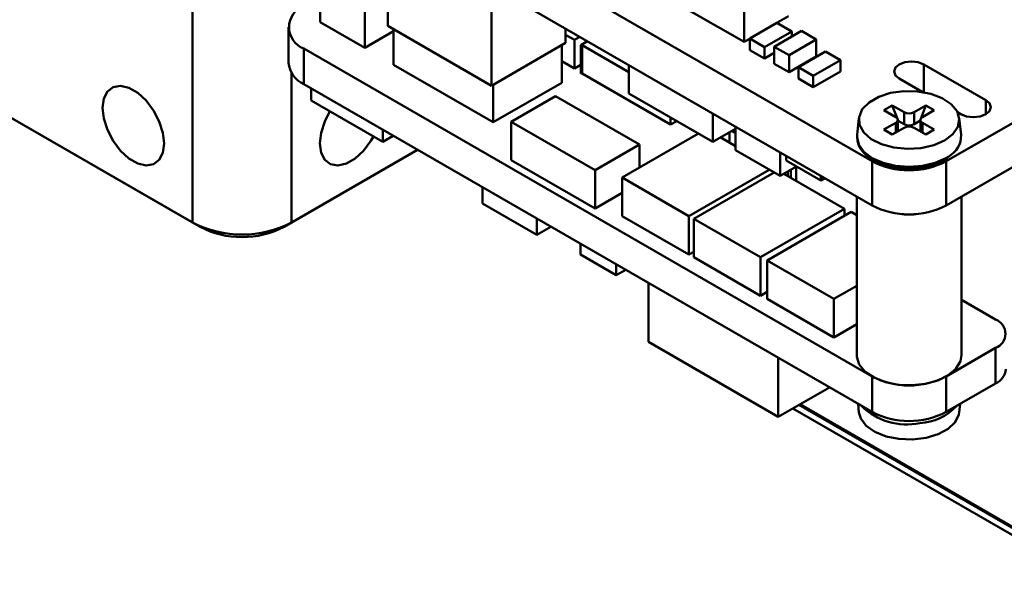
# Model space of a CAD drawing. Header units: millimetres. Extents: x 2 to 208, y 2 to 146.
# Tile 5 of 8: x 149 to 177, y 90 to 106. Entities that reach past the tile are written whole.
import ezdxf

# ---------------------------------------------------------------- set-up
doc = ezdxf.new("R2010")
doc.units = ezdxf.units.MM
doc.header["$LTSCALE"] = 0.5
doc.layers.add('SOL', color=7, linetype='Continuous', lineweight=50)

msp = doc.modelspace()

# ---------------------------------------------------------------- linework, layer by layer
at = {"layer": 'SOL'}
for p, q in [((173.6217765, 102.2064577), (138.2664374, 122.6166605)), ((173.6217765, 100.9438189), (138.2664374, 121.3540217)), ((192.0065528, 111.595151), (175.7430968, 102.2064577)), ((192.0065528, 110.3325122), (175.7430968, 100.9438189)), ((138.0543054, 109.7580346), (154.17634, 100.4509822)), ((154.388472, 100.3284811), (138.2664374, 109.6355336)), ((159.7620759, 106.0864139), (159.7620759, 108.9448537)), ((157.8289723, 106.1894229), (157.8289723, 107.2917529)), ((162.7319257, 107.230396), (162.7319257, 104.3719562)), ((167.7691697, 106.8912266), (169.9612, 105.6257945)), ((169.9612, 106.8097783), (169.9612, 105.6257945)), ((154.17634, 100.4509822), (154.17634, 106.7383464)), ((159.1017656, 105.454655), (159.1017656, 106.5569849)), ((170.9001053, 106.167813), (171.2339932, 106.3605624)), ((156.9185016, 106.0455734), (156.9185016, 105.0289562)), ((157.8289723, 106.1894229), (159.1017656, 105.454655)), ((159.7620759, 106.0864139), (162.7319257, 104.3719562)), ((159.9251165, 104.9719943), (159.9251165, 105.9922926)), ((164.8532454, 106.0057842), (164.8532454, 105.596568)), ((170.1201085, 105.7200485), (170.8979244, 106.169072)), ((170.8979244, 106.169072), (171.3221876, 105.9241501)), ((159.1017656, 105.454655), (159.9251165, 105.9299654)), ((164.8532454, 105.8281231), (165.1062295, 105.6820785)), ((165.1062295, 105.6820785), (165.2601052, 105.770909)), ((165.1062295, 104.8655372), (165.1062295, 105.6820785)), ((169.9612, 105.6257945), (170.1201085, 105.7175304)), ((170.5443717, 105.4751265), (170.1201085, 105.7200485)), ((170.1201085, 105.3934328), (170.1201085, 105.7200485)), ((171.3221876, 105.9241501), (170.5443717, 105.4751265)), ((170.8236075, 105.489356), (171.6014234, 105.9383796)), ((171.2478707, 105.2444341), (172.0256866, 105.6934576)), ((171.3221876, 105.9241501), (171.3221876, 105.7771802)), ((171.6014234, 105.9383796), (172.0256866, 105.6934576)), ((172.0256866, 105.6934576), (172.0256866, 105.2035341)), ((173.6217765, 96.0445741), (157.3583205, 105.4332674)), ((157.3583205, 104.4166502), (157.3583205, 105.4332674)), ((162.7319257, 104.3719562), (164.8532454, 105.596568)), ((164.7405166, 105.5314911), (164.7405166, 104.4535752)), ((165.4756354, 105.646486), (165.2854138, 105.5366734)), ((165.2854138, 105.5366734), (165.3213348, 105.5366734)), ((165.2854138, 104.7201322), (165.2854138, 105.5366734)), ((165.3213348, 105.5366734), (166.665134, 104.7609147)), ((165.3213348, 104.7201322), (165.3213348, 105.5366734)), ((170.5443717, 105.4751265), (170.5443717, 105.1485109)), ((170.8236075, 105.489356), (171.2478707, 105.2444341)), ((170.8236075, 104.9994325), (170.8236075, 105.489356)), ((170.1201085, 105.3934328), (170.5443717, 105.1485109)), ((170.5443717, 105.1485109), (170.8236075, 105.3097102)), ((171.2478707, 104.7545106), (171.2478707, 105.2444341)), ((171.2478707, 104.7545106), (172.0256866, 105.2035341)), ((171.5153648, 104.9005291), (172.2931807, 105.3495527)), ((172.2931807, 105.3495527), (172.7174439, 105.1046307)), ((159.9251165, 104.9719943), (162.7818294, 103.3228491)), ((165.1062295, 104.8655372), (164.7405166, 105.0766588)), ((165.2854138, 104.9689781), (165.1062295, 104.8655372)), ((166.665134, 104.9598032), (166.665134, 104.1486915)), ((170.8236075, 104.9994325), (171.2478707, 104.7545106)), ((171.939628, 104.6556072), (171.5153648, 104.9005291)), ((171.5153648, 104.5739134), (171.5153648, 104.9005291)), ((172.7174439, 105.1046307), (171.939628, 104.6556072)), ((172.7174439, 105.1046307), (172.7174439, 104.7780151)), ((176.8744844, 103.9613235), (175.1067173, 104.9818337)), ((175.1067173, 104.9818337), (175.1067173, 104.1839839)), ((157.0047671, 104.7396461), (157.0047671, 100.4509822)), ((165.3213348, 104.7201322), (165.2854138, 104.7201322)), ((167.853767, 103.2581902), (165.3213348, 104.7201322)), ((171.5153648, 104.5739134), (171.939628, 104.3289915)), ((171.939628, 104.3289915), (172.7174439, 104.7780151)), ((171.939628, 104.6556072), (171.939628, 104.3289915)), ((174.399612, 104.5736304), (175.0613958, 104.1915908)), ((157.3583205, 104.4166502), (173.6217765, 95.0279569)), ((157.5703108, 103.951156), (157.5703108, 104.2942707)), ((162.7818294, 103.3228491), (164.7405166, 104.4535752)), ((162.7818294, 103.3228491), (162.7818294, 104.400765)), ((164.5617583, 104.0760857), (163.2889651, 103.3413178)), ((166.9659202, 102.6881926), (164.5617583, 104.0760857)), ((166.665134, 104.1486915), (169.0692958, 102.7607985)), ((157.5703108, 103.951156), (159.62092, 102.7673645)), ((173.9611877, 103.6679211), (174.201604, 103.8067105)), ((174.201604, 103.8067105), (174.5410153, 103.6107726)), ((174.3491302, 103.4264772), (174.201604, 103.8067105)), ((174.823858, 103.6107726), (175.1632692, 103.8067105)), ((175.0157431, 103.4264772), (175.1632692, 103.8067105)), ((175.1632692, 103.8067105), (175.4036855, 103.6679211)), ((176.8744844, 103.5531202), (176.8744844, 103.9613235)), ((167.853767, 103.2581902), (167.853767, 103.4625083)), ((169.0692958, 103.5719101), (169.0692958, 102.7607985)), ((173.2464336, 103.4417167), (173.194802, 102.960756)), ((174.300599, 103.4719832), (173.9611877, 103.6679211)), ((174.5410153, 103.2678254), (174.5410153, 103.6107726)), ((174.823858, 103.6107726), (174.823858, 103.2678254)), ((175.4036855, 103.6679211), (175.0642743, 103.4719832)), ((176.0703899, 103.6091108), (176.167379, 103.5531202)), ((176.1700713, 102.960756), (176.1184397, 103.4417167)), ((163.2889651, 103.3413178), (165.6931269, 101.9534247)), ((163.2889651, 102.2389878), (163.2889651, 103.3413178)), ((168.0307309, 103.3603492), (167.853767, 103.2581902)), ((169.718423, 103.1971769), (169.718423, 102.5209392)), ((173.9611877, 103.1127636), (174.300599, 103.3087016)), ((174.5410153, 103.1699122), (174.201604, 102.9739742)), ((174.300599, 103.0311228), (174.300599, 103.3087016)), ((174.3730683, 103.3647791), (174.3576821, 103.4044356)), ((174.3591776, 103.0649395), (174.3591776, 103.3903424)), ((174.3591776, 103.3567602), (174.3730683, 103.3647791)), ((174.3730683, 103.3647791), (174.5410153, 103.2678254)), ((174.823858, 103.2678254), (174.991805, 103.3647791)), ((175.1632692, 102.9739742), (174.823858, 103.1699122)), ((174.991805, 103.3647791), (175.0071912, 103.4044356)), ((174.991805, 103.3647791), (175.0056956, 103.3567602)), ((175.0056956, 103.3903424), (175.0056956, 103.0649395)), ((175.0642743, 103.3087016), (175.4036855, 103.1127636)), ((175.0642743, 103.3087016), (175.0642743, 103.0311228)), ((159.62092, 103.1104793), (159.62092, 102.7673645)), ((159.62092, 102.7673645), (159.9180983, 102.9389219)), ((166.4730696, 101.7417301), (168.6538174, 103.000649)), ((169.0692958, 102.7607985), (169.718423, 103.1355316)), ((169.2927099, 102.8897726), (169.718423, 102.6440137)), ((169.5382523, 102.748024), (169.5382523, 103.0315213)), ((169.6117954, 103.0739768), (169.718423, 103.012422)), ((169.715029, 102.645973), (169.715029, 103.0143813)), ((174.201604, 102.9739742), (173.9611877, 103.1127636)), ((175.4036855, 103.1127636), (175.1632692, 102.9739742)), ((165.6931269, 101.9534247), (166.9659202, 102.6881926)), ((166.9659202, 102.0262467), (166.9659202, 102.6881926)), ((160.6163197, 102.5358473), (156.7926351, 100.3284811)), ((157.0047671, 100.4509822), (160.6162852, 102.5358672)), ((170.9912162, 101.7861712), (169.718423, 102.5209392)), ((170.9912162, 102.462409), (170.9912162, 101.7861712)), ((171.1638905, 102.2291644), (171.1638905, 102.3627263)), ((165.6931269, 100.8510947), (163.2889651, 102.2389878)), ((171.4612383, 102.0575092), (170.9912162, 101.7861712)), ((171.1638905, 102.2291644), (172.1538416, 101.6576778)), ((171.4474404, 102.0495439), (171.4474404, 101.6458732)), ((173.6217765, 102.2064577), (173.6217765, 100.9438189)), ((175.7159256, 102.2460546), (175.7902251, 102.2951188)), ((175.7430968, 100.9438189), (175.7430968, 102.2064577)), ((165.6931269, 100.8510947), (165.6931269, 101.9534247)), ((168.3822577, 100.6395793), (166.4730696, 101.7417301)), ((166.4730696, 100.6394002), (166.4730696, 101.7417301)), ((170.6798223, 101.9659351), (168.3822577, 100.6395793)), ((168.5205676, 100.5597347), (170.8181322, 101.8860905)), ((170.7864195, 101.8677832), (170.7864195, 101.9043979)), ((170.8110444, 101.8819989), (170.8110444, 101.8901822)), ((171.0978135, 101.8477085), (172.8339175, 100.845477)), ((171.1292424, 101.829565), (171.1292424, 101.8658521)), ((171.2097526, 101.9123296), (171.2097526, 101.7830875)), ((171.2998385, 101.9643351), (171.2998385, 101.7310819)), ((172.1538416, 101.7912397), (172.1538416, 101.6576778)), ((162.4719731, 101.4646013), (162.4719731, 101.0008974)), ((172.1538416, 101.6576778), (172.2695221, 101.7244588)), ((166.4730696, 101.3013461), (165.6931269, 100.8510947)), ((173.1824366, 101.1974444), (173.1824366, 96.6568802)), ((176.1824366, 96.6568802), (176.1824366, 101.1974444)), ((162.4719731, 101.0008974), (164.0276085, 100.1028482)), ((166.4730696, 100.6394002), (168.3822577, 99.5372494)), ((168.3822577, 99.5372494), (168.3822577, 100.6395793)), ((172.8339175, 100.845477), (170.4297556, 99.4575839)), ((170.621946, 99.3673701), (173.0261079, 100.7552632)), ((172.8339175, 100.644314), (172.8339175, 100.845477)), ((173.0261079, 100.7552632), (173.1824366, 100.6650165)), ((154.17634, 100.4509822), (154.388472, 100.3284811)), ((157.0047671, 100.4509822), (156.7926351, 100.3284811)), ((164.0276085, 100.1028482), (164.0276085, 100.5665521)), ((164.0276085, 100.1028482), (164.4292314, 100.3347001)), ((168.5205676, 99.4574048), (168.5205676, 100.5597347)), ((170.4297556, 99.4575839), (168.5205676, 100.5597347)), ((165.2738174, 99.5334854), (165.2738174, 99.8471311)), ((165.2738174, 99.5334854), (166.2991219, 98.9415896)), ((168.3822577, 99.5372494), (168.5205676, 99.6170939)), ((166.2991219, 98.9415896), (166.2991219, 99.2552353)), ((168.5205676, 99.4574048), (170.4297556, 98.3552539)), ((170.4297556, 98.3552539), (170.4297556, 99.4575839)), ((170.621946, 98.2650401), (170.621946, 99.3673701)), ((172.5311341, 98.2652193), (170.621946, 99.3673701)), ((166.2991219, 98.9415896), (166.5707765, 99.0984125)), ((167.2198437, 97.0332487), (167.2198437, 98.723714)), ((173.1824366, 98.6412082), (172.5311341, 98.2652193)), ((170.4297556, 98.3552539), (170.621946, 98.4662031)), ((170.621946, 98.2650401), (172.5311341, 97.1628893)), ((172.5311341, 97.1628893), (172.5311341, 98.2652193)), ((176.1824366, 98.2401729), (177.1573104, 97.6773903)), ((172.5311341, 97.1628893), (173.1824366, 97.5388783)), ((167.2198437, 97.0332487), (170.9376698, 94.8869934)), ((177.1573104, 96.8609822), (175.7430968, 96.0445741)), ((177.1573104, 95.844365), (177.1573104, 96.8609822)), ((170.9376698, 94.8869934), (170.9376698, 96.5774587)), ((173.6217765, 95.0279569), (173.6217765, 96.0445741)), ((175.7430968, 96.0445741), (175.7430968, 95.0279569)), ((175.7430968, 95.0279569), (177.1573104, 95.844365)), ((170.9376698, 94.8869934), (172.4018143, 95.732226)), ((173.2204175, 95.2596565), (173.2464336, 95.01731)), ((176.1184397, 95.01731), (176.1444558, 95.2596565)), ((171.3542517, 95.127481), (179.8266548, 90.2364655)), ((179.8266548, 90.4406007), (171.5310571, 95.2295486)), ((179.8266548, 90.4814344), (171.5664239, 95.2499654))]:
    msp.add_line(p, q, dxfattribs=at)
at = {"layer": 'SOL', "flags": 128}
for points in [[(175.1067173, 104.9818337), (174.944506, 105.0444037), (174.7531647, 105.0663753), (174.5618233, 105.0444037), (174.399612, 104.9818337), (174.2912258, 104.888191), (174.2531657, 104.777732), (174.2912258, 104.667273), (174.399612, 104.5736304)], [(153.3631672, 102.7168066), (153.3273637, 103.0250332), (153.2228538, 103.3496269), (153.0581043, 103.6642911), (152.8464622, 103.9435336), (152.6050734, 104.1647318), (152.353494, 104.3099656), (152.1121052, 104.3674689), (151.9004631, 104.3325832), (151.7357136, 104.2081347), (151.6312037, 104.0042055), (151.5954002, 103.7373168), (151.6312037, 103.4290902), (151.7357136, 103.1044965), (151.9004631, 102.7898322), (152.1121052, 102.5105897), (152.353494, 102.2893916), (152.6050734, 102.1441578), (152.8464622, 102.0866545), (153.0581043, 102.1215402), (153.2228538, 102.2459887), (153.3273637, 102.4499179), (153.3631672, 102.7168066)], [(175.6997921, 102.8030355), (175.3875866, 102.666361), (175.0230833, 102.5833808), (174.6333158, 102.5602493), (174.2471914, 102.598682), (173.8933471, 102.6958285), (173.598026, 102.8444839), (173.3831307, 103.0336232), (173.2645989, 103.2492187), (173.2512217, 103.4752806), (173.3439911, 103.6950431), (173.536027, 103.8922074), (173.8130867, 104.0521506), (174.1546222, 104.1630105), (174.5353033, 104.2165652), (174.9268965, 104.2088427), (175.3003593, 104.1404157), (175.6279936, 104.0163593), (175.8855003, 103.845874), (176.0537812, 103.6416041), (176.1203558, 103.4186992), (176.0802865, 103.1936912), (175.936545, 102.983268), (175.6997921, 102.8030355)], [(176.167379, 103.5531202), (176.3295903, 103.4905502), (176.5209317, 103.4685786), (176.712273, 103.4905502), (176.8744844, 103.5531202), (176.9828705, 103.6467629), (177.0209307, 103.7572219), (176.9828705, 103.8676809), (176.8744844, 103.9613235)], [(158.1082197, 103.6406278), (157.9582533, 103.3496269), (157.8537434, 103.0250332), (157.8179399, 102.7168066), (157.8537434, 102.4499179), (157.9582533, 102.2459887), (158.1230028, 102.1215402), (158.3346449, 102.0866545), (158.5760336, 102.1441578), (158.8276131, 102.2893916), (159.0690018, 102.5105897), (159.280644, 102.7898322), (159.3568128, 102.9198304)], [(173.194802, 102.960756), (173.191948, 102.9075345), (173.1922844, 102.889256)], [(173.1922844, 102.889256), (173.2427352, 102.684836), (173.3916356, 102.4773141), (173.628502, 102.299111), (173.9371923, 102.1623709), (174.2966698, 102.0764125), (174.6824366, 102.0470937), (175.0682035, 102.0764125), (175.4276809, 102.1623709), (175.7363712, 102.299111), (175.815848, 102.3487465)], [(173.1824366, 96.6568802), (173.184807, 96.6082185), (173.2576543, 96.3861111), (173.4275981, 96.1824563), (173.6830572, 96.0111326), (174.0066222, 95.8838156), (174.376243, 95.8091817), (174.7667303, 95.792317), (175.1514731, 95.8343708), (175.5042519, 95.9324773), (175.8010253, 96.0799507), (176.0215688, 96.2667408), (176.1508526, 96.4801183), (176.1824366, 96.6568802)], [(173.2464336, 95.01731), (173.2977335, 94.8431564), (173.4544831, 94.6358516), (173.7023043, 94.460648), (174.0228175, 94.3305397), (174.3922516, 94.2551762), (174.7832075, 94.2401469), (175.1666896, 94.2865664), (175.5142568, 94.390992), (175.8001318, 94.545679), (176.0031125, 94.7391549), (176.1081446, 94.9570704), (176.1184397, 95.01731)]]:
    msp.add_lwpolyline(points, dxfattribs=at)
at = {"layer": 'SOL'}
for centre, radius, start, end in [((157.5900364, 106.0455734), 0.6546839, 110.7282188, 249.2717812), ((157.6690535, 105.1039632), 0.7542905, 185.70694706, 245.67235644), ((174.2696136, 103.3903424), 0.0873231, 290.7834208, 69.2165792), ((174.6824366, 103.8837148), 0.3074044, 242.60967224, 297.39032776), ((175.0952597, 103.3903424), 0.0873231, 110.7834208, 249.2165792), ((174.6824366, 103.5407676), 0.3074044, 242.60967224, 297.39032776), ((174.6824366, 102.89697), 0.3074044, 62.60967224, 117.39032776), ((175.5034925, 102.9380486), 0.6669655, 297.92551751, 1.95105787), ((174.6824366, 104.254756), 2.3066265, 242.6237473, 297.3762527), ((174.6824366, 102.9921173), 2.3066265, 242.6237473, 297.3762527), ((174.6824366, 102.9562297), 2.274818, 242.20810193, 297.79189807), ((155.5905535, 103.1804043), 3.0740438, 242.60967224, 297.39032776), ((155.5905535, 102.64849), 2.6129372, 242.60967224, 297.39032776), ((177.0021719, 97.2691862), 0.4366904, 290.80935828, 69.19064172), ((176.9495545, 96.3024293), 0.5029766, 294.39675279, 354.31090387), ((174.6824366, 98.0890208), 2.3032069, 242.57968847, 297.42031153), ((174.6086775, 96.4938696), 1.8244398, 225.08651864, 282.01011189), ((174.6824366, 97.0724036), 2.3032069, 242.57968847, 297.42031153), ((174.9115101, 96.2524607), 1.5450057, 272.84943929, 317.15597678)]:
    msp.add_arc(centre, radius, start, end, dxfattribs=at)
msp.add_open_spline([(173.201351, 102.881109), (173.2042233, 102.8259982), (173.2110414, 102.6951799), (173.3262838, 102.5026136), (173.5191244, 102.31664), (173.7865567, 102.1643851), (174.1104657, 102.0553625), (174.4704146, 101.9972833), (174.8433763, 101.993364), (175.2057175, 102.0445944), (175.501111, 102.1336629), (175.6552033, 102.2142845), (175.7159256, 102.2460546)], degree=3, knots=[0, 0, 0, 0, 0.0740988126, 0.1758908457, 0.2800165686, 0.3873831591, 0.49589558, 0.6042545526, 0.7124706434, 0.8207764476, 0.929374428, 1, 1, 1, 1], dxfattribs=at)

doc.saveas('drawing.dxf')
